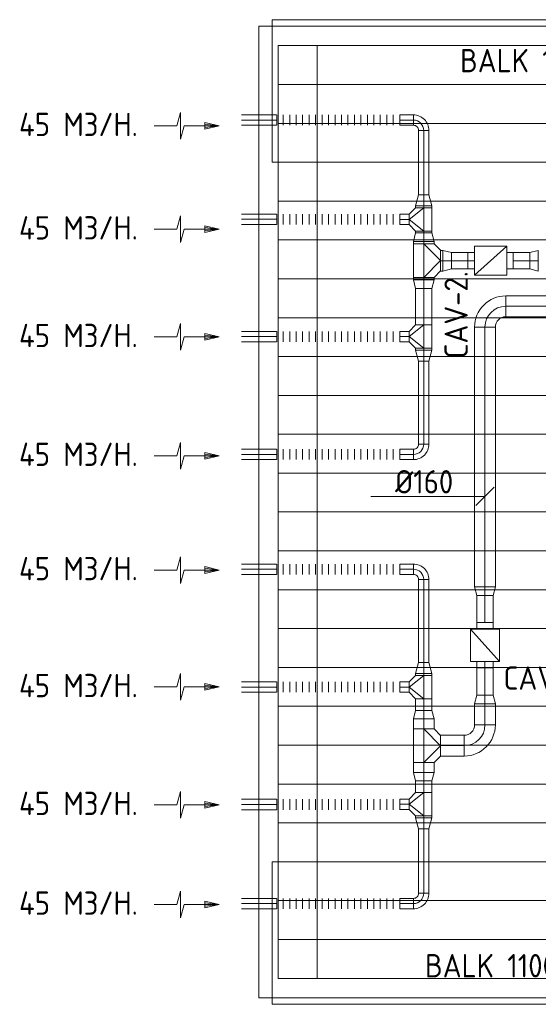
# Model space of a CAD drawing. Header units: millimetres. Extents: x -75017 to 35076, y -1757 to 51354.
# Tile 25 of 41: x -75017 to -71011, y 42646 to 50246. Entities that reach past the tile are written whole.
import ezdxf

# ---------------------------------------------------------------- set-up
doc = ezdxf.new("R2010")
doc.units = ezdxf.units.MM
doc.header["$LTSCALE"] = 50
for name, color, linetype, lineweight in [('WL570---_BESTAAND-HARTLIJN', 161, 'Continuous', 0), ('WL570---_BESTAAND-MAATVOERING', 160, 'Continuous', 0), ('WL570---_BESTAAND-RETOUR', 100, 'Continuous', 0), ('WL570---_BESTAAND-TOEVOER', 200, 'Continuous', 0)]:
    doc.layers.add(name, color=color, linetype=linetype, lineweight=lineweight)
doc.styles.add('ISO', font='ISO', dxfattribs={"height": 162})
doc.styles.add('MAATVOERING', font='ISO')

# ---------------------------------------------------------------- blocks, each defined once
blk = doc.blocks.new('KARO')
for p, q in [((1, 0.5), (0, 0.5)), ((0, -0.5), (1, -0.5))]:
    blk.add_line(p, q)
at = {"invisible_edges": 15}
blk.add_3dface([(0, 0.5), (0, -0.5), (1, -0.5), (1, 0.5)], dxfattribs=at)
at = {"layer": 'WL570---_BESTAAND-HARTLIJN'}
blk.add_line((0, 0), (1, 0), dxfattribs=at)
blk = doc.blocks.new('OSV1601250650G')
blk.add_lwpolyline([(0, -80), (65.3, -62.5), (65.3, 62.5), (0, 80)], close=True)
at = {"layer": 'WL570---_BESTAAND-HARTLIJN'}
blk.add_line((0, 0), (65.3, 0), dxfattribs=at)
blk = doc.blocks.new('AFZPIJL')
for points in [[(0, -10), (0, -6.52), (-2.06, -5.97), (2.06, -5.97), (0, -5.41), (0, 0)], [(-0.26, -2.22), (0, 0)], [(0.26, -2.22), (0, 0)]]:
    blk.add_lwpolyline(points)
blk.add_lwpolyline([(0.52, -2.22), (-0.52, -2.22), (0, 0)], close=True)
blk = doc.blocks.new('FLLINE80')
blk.add_line((0, -40), (0, 40))
blk = doc.blocks.new('OEX8000100000')
at = {"rotation": 180}
for p in [(50, 0), (100, 0), (150, 0), (200, 0), (250, 0), (300, 0), (350, 0), (400, 0), (450, 0), (500, 0), (550, 0), (600, 0), (650, 0), (700, 0), (750, 0), (800, 0), (850, 0), (900, 0), (950, 0), (1000, 0)]:
    blk.add_blockref('FLLINE80', p, dxfattribs=at)
blk = doc.blocks.new('OBO8000090H')
blk.add_lwpolyline([(40, -80, 0.414214), (-80, 40), (-80, -40, -0.414214), (-40, -80)], format="xyb", close=True)
at = {"invisible_edges": 15}
for points in [[(-73.1, -40.6), (-59.2, 38.2), (-80, 40), (-80, -40)], [(-66.3, -42.4), (-39, 32.8), (-59.2, 38.2), (-73.1, -40.6)], [(-60, -45.4), (-20, 23.9), (-39, 32.8), (-66.3, -42.4)], [(-54.3, -49.4), (-2.9, 11.9), (-20, 23.9), (-60, -45.4)], [(-49.4, -54.3), (11.9, -2.9), (-2.9, 11.9), (-54.3, -49.4)], [(-45.4, -60), (23.9, -20), (11.9, -2.9), (-49.4, -54.3)], [(-42.4, -66.3), (32.8, -39), (23.9, -20), (-45.4, -60)], [(-40.6, -73.1), (38.2, -59.2), (32.8, -39), (-42.4, -66.3)], [(-40, -80), (40, -80), (38.2, -59.2), (-40.6, -73.1)]]:
    blk.add_3dface(points, dxfattribs=at)
at = {"layer": 'WL570---_BESTAAND-HARTLIJN'}
blk.add_arc((-80, -80), 80, 0, 90, dxfattribs=at)
blk = doc.blocks.new('OTS1251258000H')
blk.add_lwpolyline([(-90, -62.5), (90, -62.5), (90, 62.5), (40, 112.5), (-40, 112.5), (-90, 62.5)], close=True)
at = {"layer": 'WL570---_BESTAAND-HARTLIJN'}
blk.add_line((-90, 0), (90, 0), dxfattribs=at)
at = {"layer": 'WL570---_BESTAAND-RETOUR'}
blk.add_lwpolyline([(-90, 0), (0, 112.5), (90, 0)], dxfattribs=at)
blk = doc.blocks.new('OSV125800830G')
blk.add_lwpolyline([(0, -62.5), (84, -40), (84, 40), (0, 62.5)], close=True)
at = {"layer": 'WL570---_BESTAAND-HARTLIJN'}
blk.add_line((0, 0), (84, 0), dxfattribs=at)
blk = doc.blocks.new('VBX1251250012525000')
blk.add_lwpolyline([(50, -112.5), (300, -112.5), (300, 112.5), (50, 112.5)], close=True)
for points in [[(50, 62.5), (0, 62.5), (0, -62.5), (50, -62.5)], [(300, -62.5), (350, -62.5), (350, 62.5), (300, 62.5)]]:
    blk.add_lwpolyline(points)
at = {"layer": 'WL570---_BESTAAND-HARTLIJN'}
blk.add_line((300, 0), (350, 0), dxfattribs=at)
at = {"layer": 'WL570---_BESTAAND-TOEVOER'}
blk.add_line((50, -112.5), (300, 112.5), dxfattribs=at)
blk = doc.blocks.new('OSV1601250650K')
blk.add_lwpolyline([(-65.3, -80), (0, -62.5), (0, 62.5), (-65.3, 80)], close=True)
at = {"layer": 'WL570---_BESTAAND-HARTLIJN'}
blk.add_line((-65.3, 0), (0, 0), dxfattribs=at)
blk = doc.blocks.new('MVLINE')
blk.add_line((35.4, -35.4), (-35.4, 35.4))
blk = doc.blocks.new('OTS16016016000H')
blk.add_lwpolyline([(-130, -80), (130, -80), (130, 80), (80, 130), (-80, 130), (-130, 80)], close=True)
at = {"layer": 'WL570---_BESTAAND-HARTLIJN'}
blk.add_line((-130, 0), (130, 0), dxfattribs=at)
at = {"layer": 'WL570---_BESTAAND-RETOUR'}
blk.add_lwpolyline([(-130, 0), (0, 130), (130, 0)], dxfattribs=at)
blk = doc.blocks.new('OBO16000090H')
blk.add_lwpolyline([(80, -160, 0.414214), (-160, 80), (-160, -80, -0.414214), (-80, -160)], format="xyb", close=True)
at = {"invisible_edges": 15}
for points in [[(-146.1, -81.2), (-118.3, 76.4), (-160, 80), (-160, -80)], [(-132.6, -84.8), (-77.9, 65.5), (-118.3, 76.4), (-146.1, -81.2)], [(-120, -90.7), (-40, 47.8), (-77.9, 65.5), (-132.6, -84.8)], [(-108.6, -98.7), (-5.7, 23.9), (-40, 47.8), (-120, -90.7)], [(-98.7, -108.6), (23.9, -5.7), (-5.7, 23.9), (-108.6, -98.7)], [(-90.7, -120), (47.8, -40), (23.9, -5.7), (-98.7, -108.6)], [(-84.8, -132.6), (65.5, -77.9), (47.8, -40), (-90.7, -120)], [(-81.2, -146.1), (76.4, -118.3), (65.5, -77.9), (-84.8, -132.6)], [(-80, -160), (80, -160), (76.4, -118.3), (-81.2, -146.1)]]:
    blk.add_3dface(points, dxfattribs=at)
at = {"layer": 'WL570---_BESTAAND-HARTLIJN'}
blk.add_arc((-160, -160), 160, 0, 90, dxfattribs=at)
blk = doc.blocks.new('Block plafond 7e noord')
at = {"color": 8, "linetype": 'Continuous', "lineweight": 13}
for p, q in [((0, 0), (22500, 0)), ((0, 0), (0, -7500)), ((150, -7350), (150, -150)), ((150, -150), (1950, -150)), ((150, -150), (18450, -150)), ((150, -150), (150, -7350)), ((150, -150), (22350, -150)), ((150, -150), (150, -7350)), ((450, -150), (450, -7350)), ((150, -450), (22347.2, -450)), ((150, -750), (22347.2, -750)), ((150, -1050), (22347.2, -1050)), ((150, -1350), (22347.2, -1350)), ((150, -1650), (22347.2, -1650)), ((150, -1950), (22347.2, -1950)), ((150, -1950), (22347.2, -1950)), ((150, -2250), (22347.2, -2250)), ((150, -2550), (22347.2, -2550)), ((150, -2850), (22347.2, -2850)), ((150, -3150), (22347.2, -3150)), ((150, -3450), (22347.2, -3450)), ((150, -3750), (22347.2, -3750)), ((150, -4050), (22347.2, -4050)), ((150, -4350), (22347.2, -4350)), ((150, -4650), (22347.2, -4650)), ((150, -4950), (22347.2, -4950)), ((150, -5250), (22347.2, -5250)), ((150, -5550), (22347.2, -5550)), ((150, -5850), (22347.2, -5850)), ((150, -6150), (22347.2, -6150)), ((150, -6450), (22347.2, -6450)), ((150, -6750), (22347.2, -6750)), ((150, -7050), (22350, -7050)), ((1950, -7350), (150, -7350)), ((150, -7350), (7600, -7350)), ((150, -7350), (7600, -7350)), ((7600, -7500), (0, -7500))]:
    blk.add_line(p, q, dxfattribs=at)

msp = doc.modelspace()

# ---------------------------------------------------------------- linework, layer by layer
at = {"layer": 'WL570---_BESTAAND-MAATVOERING'}
for p, q in [((-73067.7, 50245.8), (-50779.4, 50245.8)), ((-73067.7, 49145.8), (-73067.7, 50245.8)), ((-73067.7, 49145.8), (-50779.4, 49145.8)), ((-73067.7, 43745.8), (-58494, 43745.8)), ((-73067.7, 42645.8), (-73067.7, 43745.8)), ((-73067.7, 42645.8), (-58740.7, 42645.8))]:
    msp.add_line(p, q, dxfattribs=at)
msp.add_lwpolyline([(-72306, 46565.8), (-71994.3, 46565.8), (-71427.6, 46565.8)], dxfattribs=at)

# ---------------------------------------------------------------- block references
msp.add_blockref('Block plafond 7e noord', (-73170, 50195.8))
at = {"layer": 'WL570---_BESTAAND-MAATVOERING', "xscale": 2, "yscale": 2, "zscale": 2, "rotation": 89.9999999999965}
msp.add_blockref('MVLINE', (-71423.2, 46565.8), dxfattribs=at)
at = {"layer": 'WL570---_BESTAAND-RETOUR', "color": 2, "xscale": 50, "yscale": 50, "zscale": 50, "rotation": 270.000000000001}
for p in [(-73477.1, 49426.7), (-73477.1, 48628.2), (-73477.1, 47797.4), (-73477.1, 46880.2), (-73477.1, 45998), (-73477.1, 45095.3), (-73477.1, 44185.6), (-73477.1, 43416.3)]:
    msp.add_blockref('AFZPIJL', p, dxfattribs=at)
at = {"layer": 'WL570---_BESTAAND-RETOUR'}
for p, xscale, yscale, zscale, rotation in [((-73304.9, 49471), -270.6940397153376, 80, 80, 180.000000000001), ((-72081, 49471), -104.6717615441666, 80, 80, 180.000000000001), ((-71896.3, 49391), -498.312785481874, 80, 80, 90.00000000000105), ((-71896.3, 48794.2), 14.56646699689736, 125, 125, 90.00000000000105), ((-73304.9, 48705.9), -270.6940397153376, 80, 80, 180.000000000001), ((-71896.3, 48614.2), 14.38825575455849, 125, 125, 270.000000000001), ((-71896.3, 48535), 18.61592130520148, 160, 160, 269.9999999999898), ((-71554.7, 48385.3), 126.9871434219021, 125, 125, 180.000000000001), ((-71204.1, 48385.3), 127.6388484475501, 125, 125, 359.9999999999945), ((-71896.3, 48237.4), 18.89721792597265, 160, 160, 90.00000000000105), ((-71896.3, 47889.5), 283.3969514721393, 125, 125, 90.00000000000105), ((-72081, 47799.8), -72.22950757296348, 80, 80, 180.000000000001), ((-71423.2, 47873.4), 2006.212791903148, 160, 160, 269.9999999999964), ((-71896.3, 47709.5), -14.56646699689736, 125, 125, 90.00000000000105), ((-71896.3, 46969.2), -641.4805336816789, 80, 80, 270.000000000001), ((-73304.9, 46004.1), -270.6940397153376, 80, 80, 180.000000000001), ((-72081, 46004.1), -104.6717615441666, 80, 80, 180.000000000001), ((-71896.3, 45924.8), 641.4805336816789, 80, 80, 270.000000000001), ((-71423.2, 45802.1), -210.0606510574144, 125, 125, 90.00000000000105), ((-71423.2, 45031.3), 210.0606510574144, 125, 125, 90.00000000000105), ((-71896.3, 45184.5), 14.56646699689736, 125, 125, 90.00000000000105), ((-73304.9, 45094.2), -270.6940397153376, 80, 80, 180.000000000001), ((-71896.3, 45004.5), 90.13055144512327, 125, 125, 270.000000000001), ((-71423.2, 44802.2), 164.7551327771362, 160, 160, 89.99999999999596), ((-71896.3, 44771.1), 77.92349494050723, 160, 160, 89.9999999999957), ((-71583.2, 44642.2), 183.015599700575, 160, 160, 179.9999999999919), ((-71896.3, 44513.2), -77.92349494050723, 160, 160, 90.00000000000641), ((-71896.3, 44279.8), -90.13055144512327, 125, 125, 270.000000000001), ((-72081, 44190.1), -72.22950757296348, 80, 80, 180.000000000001), ((-71896.3, 44099.8), -14.56646699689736, 125, 125, 90.00000000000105), ((-71896.3, 43503.1), 498.312785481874, 80, 80, 90.00000000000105)]:
    msp.add_blockref('KARO', p, dxfattribs=dict(at, xscale=xscale, yscale=yscale, zscale=zscale, rotation=rotation))
at = {"layer": 'WL570---_BESTAAND-RETOUR', "xscale": -1}
for name, p, rotation in [('OEX8000100000', (-73081.6, 49471), 180), ('OBO8000090H', (-71896.3, 49471), 270.000000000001), ('OEX8000100000', (-73081.6, 48705.9), 180), ('OTS16016016000H', (-71896.3, 48386.3), 270.000000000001), ('OSV1601250650G', (-71011.3, 48385.3), 359.9999999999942), ('OSV1601250650G', (-71896.3, 48237.4), 90.00000000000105), ('OTS1251258000H', (-71896.3, 47799.5), 90.00000000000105), ('OSV125800830G', (-71896.3, 47695), 90.00000000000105), ('OEX8000100000', (-73081.6, 46004.1), 180), ('OBO8000090H', (-71896.3, 46004.1), 270.000000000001), ('OSV1601250650K', (-71423.2, 45802.1), 90.00000000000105), ('OEX8000100000', (-73081.6, 45094.2), 180), ('OSV1601250650G', (-71896.3, 44435.3), 90.00000000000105), ('OTS1251258000H', (-71896.3, 44189.8), 90.00000000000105), ('OSV125800830G', (-71896.3, 44085.3), 90.00000000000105)]:
    msp.add_blockref(name, p, dxfattribs=dict(at, rotation=rotation))
at = {"layer": 'WL570---_BESTAAND-RETOUR'}
for name, p, rotation in [('OSV125800830G', (-71896.3, 48808.8), 90.00000000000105), ('OTS1251258000H', (-71896.3, 48704.2), 90.00000000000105), ('OSV1601250650G', (-71896.3, 48535), 90.00000000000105), ('VBX1251250012525000', (-71204.4, 48385.3), 179.9999999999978), ('OBO16000090H', (-71423.2, 48033.4), 90.000000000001), ('OBO8000090H', (-71896.3, 46889.9), 270.000000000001), ('VBX1251250012525000', (-71423.2, 45591.7), 270.000000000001), ('OSV125800830G', (-71896.3, 45199.1), 90.00000000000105), ('OTS1251258000H', (-71896.3, 45094.5), 90.00000000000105), ('OSV1601250650K', (-71423.2, 45031.3), 90.00000000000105), ('OSV1601250650G', (-71896.3, 44849.1), 90.00000000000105), ('OTS16016016000H', (-71896.3, 44641.1), 270.000000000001), ('OBO16000090H', (-71423.2, 44642.2), 269.9999999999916), ('OBO8000090H', (-71896.3, 43423.1), 270.000000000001)]:
    msp.add_blockref(name, p, dxfattribs=dict(at, rotation=rotation))
for p, xscale, yscale, zscale in [((-72081, 48703.9), 72.22950757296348, 80, 80), ((-71766.2, 48385.3), 18.66941092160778, 160, 160), ((-71263.2, 48033.4), 369.6542362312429, 160, 160), ((-73304.9, 47799.8), 270.6940397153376, 80, 80), ((-73304.9, 46889.9), 270.6940397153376, 80, 80), ((-72081, 46889.9), 104.6717615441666, 80, 80), ((-72081, 45094.2), 72.22950757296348, 80, 80), ((-73304.9, 44188.1), 270.6940397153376, 80, 80), ((-73304.9, 43423.1), 270.6940397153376, 80, 80), ((-72081, 43423.1), 104.6717615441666, 80, 80)]:
    msp.add_blockref('KARO', p, dxfattribs=dict(at, xscale=xscale, yscale=yscale, zscale=zscale))
for name, p in [('OSV1601250650G', (-71747.6, 48385.3)), ('OEX8000100000', (-73081.6, 47799.8)), ('OEX8000100000', (-73081.6, 46889.9)), ('OEX8000100000', (-73081.6, 44188.1)), ('OEX8000100000', (-73081.6, 43423.1))]:
    msp.add_blockref(name, p, dxfattribs=at)

# ---------------------------------------------------------------- texts
at = {"layer": 'WL570---_BESTAAND-MAATVOERING'}
for s, style, p in [('BALK 1100x320', 'ISO', (-71616.5, 49840.2)), ('%%c160', 'MAATVOERING', (-72117.5, 46589.1)), ('CAV-2.', 'MAATVOERING', (-71280.8, 45074)), ('BALK 1100x320', 'ISO', (-71887, 42853.7))]:
    msp.add_text(s, height=180, dxfattribs=dict(at, style=style)).set_placement(p)
at = {"layer": 'WL570---_BESTAAND-MAATVOERING', "style": 'MAATVOERING'}
msp.add_text('CAV-2.', height=180, rotation=90, dxfattribs=at).set_placement((-71556, 47630.1))
at = {"layer": 'WL570---_BESTAAND-RETOUR', "color": 2, "style": 'MAATVOERING'}
for p in [(-75022.1, 49347.5), (-75022.1, 48548.9), (-75022.1, 47718.2), (-75022.1, 46801), (-75022.1, 45918.8), (-75022.1, 45016.1), (-75022.1, 44106.4), (-75022.1, 43337)]:
    msp.add_text('45 M3/H.', height=180, dxfattribs=at).set_placement(p)

doc.saveas('drawing.dxf')
